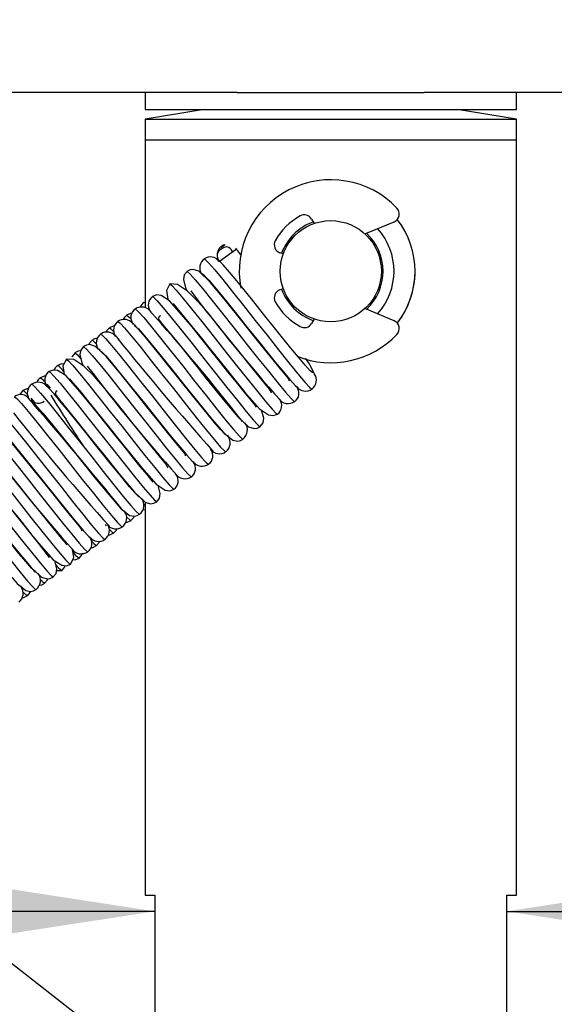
# Model space of a CAD drawing. Header units: millimetres. Extents: x 0 to 1118, y 0 to 864.
# Tile 22 of 32: x 691 to 722, y 312 to 371. Entities that reach past the tile are written whole.
import ezdxf

# ---------------------------------------------------------------- set-up
doc = ezdxf.new("R2010")
doc.units = ezdxf.units.MM
doc.header["$LTSCALE"] = 4
doc.layers.add('DIMENSIONS', color=140, linetype='Continuous', lineweight=25)
doc.styles.add('SLDTEXTSTYLE0', font='TXT', dxfattribs={"width": 0.7})
doc.dimstyles.new('SLDDIMSTYLE1', dxfattribs={"dimtxt": 8.632031, "dimasz": 13.208, "dimexe": 0, "dimexo": 0.0625, "dimgap": 2.158008, "dimtad": 0, "dimtih": 1, "dimtoh": 1, "dimrnd": 1e-09, "dimzin": 4, "dimdsep": 46, "dimtxsty": 'SLDTEXTSTYLE0', "dimsah": 1, "dimcen": 0.09, "dimadec": 0, "dimazin": 1, "dimtfac": 1, "dimtmove": 0, "dimatfit": 0, "dimfxl": 0, "dimfrac": 2, "dimtolj": 1, "dimtzin": 12, "dimarcsym": 0})
doc.dimstyles.new('SLDDIMSTYLE2', dxfattribs={"dimtxt": 8.632031, "dimasz": 13.208, "dimexe": 0, "dimexo": 0.0625, "dimgap": 2.158008, "dimtad": 0, "dimtih": 1, "dimtoh": 1, "dimrnd": 1e-09, "dimzin": 4, "dimdsep": 46, "dimtxsty": 'SLDTEXTSTYLE0', "dimsah": 1, "dimcen": 0.09, "dimadec": 0, "dimazin": 1, "dimtfac": 1, "dimtofl": 0, "dimtmove": 0, "dimatfit": 3, "dimfxl": 0, "dimfrac": 2, "dimtolj": 1, "dimtzin": 12, "dimarcsym": 0})
doc.dimstyles.new('SLDDIMSTYLE3', dxfattribs={"dimtxt": 8.632031, "dimasz": 13.208, "dimexe": 0, "dimexo": 0.0625, "dimgap": 2.158008, "dimtad": 0, "dimtih": 1, "dimtoh": 1, "dimrnd": 1e-09, "dimzin": 12, "dimdsep": 46, "dimtxsty": 'SLDTEXTSTYLE0', "dimsah": 1, "dimcen": 0.09, "dimadec": 0, "dimazin": 3, "dimtfac": 1, "dimtmove": 0, "dimatfit": 0, "dimfxl": 0, "dimfrac": 2, "dimtolj": 1, "dimtzin": 12, "dimarcsym": 0})
doc.dimstyles.new('SLDDIMSTYLE6', dxfattribs={"dimtxt": 8.632031, "dimasz": 13.208, "dimexe": 0, "dimexo": 0.0625, "dimgap": 2.158008, "dimtad": 0, "dimtih": 1, "dimtoh": 1, "dimrnd": 1e-09, "dimzin": 12, "dimdsep": 46, "dimtxsty": 'SLDTEXTSTYLE0', "dimsah": 1, "dimcen": 0.09, "dimadec": 0, "dimazin": 3, "dimtfac": 1, "dimtofl": 0, "dimtmove": 0, "dimatfit": 3, "dimfxl": 0, "dimfrac": 2, "dimtolj": 1, "dimtzin": 12, "dimarcsym": 0})

# ---------------------------------------------------------------- blocks, each defined once
blk = doc.blocks.new('_D_16')
at = {"layer": 'DIMENSIONS'}
for p, q in [((625.66, 467.757), (625.66, 553.884)), ((873.71, 463.557), (873.71, 553.884)), ((687.854, 549.258), (684.955, 549.258)), ((684.955, 549.258), (684.955, 535.539)), ((713.505, 549.258), (716.403, 549.258)), ((716.403, 549.258), (716.403, 535.539)), ((625.66, 541.184), (652.855, 541.184)), ((873.71, 541.184), (748.503, 541.184)), ((684.955, 535.539), (687.854, 535.539)), ((716.403, 535.539), (713.505, 535.539)), ((873.71, 387.307), (873.71, 453.557)), ((873.71, 371.207), (873.71, 377.307)), ((873.71, 296.307), (873.71, 361.207))]:
    blk.add_line(p, q, dxfattribs=at)
for points in [[(625.66, 541.184), (638.868, 539.152), (638.868, 543.216)], [(873.71, 541.184), (860.502, 543.216), (860.502, 539.152)]]:
    blk.add_solid(points, dxfattribs=at)
at = {"layer": 'DIMENSIONS', "attachment_point": 1, "style": 'SLDTEXTSTYLE0'}
for s, insert, char_height in [('248.05', (680.673, 562.105), 8.4667), ('9.77', (687.854, 546.453), 8.4667), ('(237, WHEEL B)', (654.787, 530.802), 8.46667)]:
    blk.add_mtext(s, dxfattribs=dict(at, insert=insert, char_height=char_height))
blk = doc.blocks.new('_D_18')
at = {"layer": 'DIMENSIONS'}
for p, q in [((639.86, 458.557), (1061.428, 458.557)), ((1048.728, 458.557), (1048.728, 340.62)), ((1032.312, 327.399), (1029.413, 327.399)), ((1029.413, 327.399), (1029.413, 313.68)), ((1065.144, 327.399), (1068.042, 327.399)), ((1068.042, 327.399), (1068.042, 313.68)), ((1029.413, 313.68), (1032.312, 313.68)), ((1068.042, 313.68), (1065.144, 313.68)), ((1048.728, 166.372), (1048.728, 284.309)), ((808.193, 166.372), (1061.428, 166.372))]:
    blk.add_line(p, q, dxfattribs=at)
for points in [[(1048.728, 458.557), (1046.696, 445.349), (1050.76, 445.349)], [(1048.728, 166.372), (1050.76, 179.58), (1046.696, 179.58)]]:
    blk.add_solid(points, dxfattribs=at)
at = {"layer": 'DIMENSIONS', "char_height": 8.4667, "attachment_point": 1, "style": 'SLDTEXTSTYLE0'}
for s, insert in [('292.19', (1028.721, 340.245)), ('11.50', (1032.312, 324.594)), ('(281,', (1031.355, 308.942)), ('WHEEL B)', (1020.208, 295.223))]:
    blk.add_mtext(s, dxfattribs=dict(at, insert=insert))
blk = doc.blocks.new('_D_22')
at = {"layer": 'DIMENSIONS'}
for p, q in [((641.16, 480.772), (641.16, 511.257)), ((873.71, 463.557), (873.71, 511.257)), ((786.328, 506.632), (783.429, 506.632)), ((783.429, 506.632), (783.429, 492.913)), ((811.978, 506.632), (814.877, 506.632)), ((814.877, 506.632), (814.877, 492.913)), ((641.16, 498.557), (751.329, 498.557)), ((873.71, 498.557), (846.977, 498.557)), ((783.429, 492.913), (786.328, 492.913)), ((814.877, 492.913), (811.978, 492.913)), ((641.16, 463.557), (641.16, 470.772)), ((641.16, 331.914), (641.16, 453.557)), ((873.71, 387.307), (873.71, 453.557)), ((873.71, 371.207), (873.71, 377.307)), ((873.71, 296.307), (873.71, 361.207)), ((641.16, 302.107), (641.16, 321.914))]:
    blk.add_line(p, q, dxfattribs=at)
for points in [[(641.16, 498.557), (654.368, 496.525), (654.368, 500.589)], [(873.71, 498.557), (860.502, 500.589), (860.502, 496.525)]]:
    blk.add_solid(points, dxfattribs=at)
at = {"layer": 'DIMENSIONS', "attachment_point": 1, "style": 'SLDTEXTSTYLE0'}
for s, insert, char_height in [('232.55', (779.147, 519.479), 8.4667), ('9.16', (786.328, 503.827), 8.4667), ('(222, WHEEL B)', (753.261, 488.175), 8.46667)]:
    blk.add_mtext(s, dxfattribs=dict(at, insert=insert, char_height=char_height))
blk = doc.blocks.new('_D_23')
at = {"layer": 'DIMENSIONS'}
for p, q in [((639.86, 458.557), (719.66, 458.557)), ((729.66, 458.557), (868.71, 458.557)), ((878.71, 458.557), (1013.645, 458.557)), ((1000.945, 458.557), (1000.945, 432.328)), ((988.119, 419.107), (985.22, 419.107)), ((985.22, 419.107), (985.22, 405.388)), ((1013.77, 419.107), (1016.669, 419.107)), ((1016.669, 419.107), (1016.669, 405.388)), ((985.22, 405.388), (988.119, 405.388)), ((1016.669, 405.388), (1013.77, 405.388)), ((1000.945, 236.557), (1000.945, 376.017)), ((832.36, 236.557), (908.543, 236.557)), ((918.543, 236.557), (1013.645, 236.557))]:
    blk.add_line(p, q, dxfattribs=at)
for points in [[(1000.945, 458.557), (998.913, 445.349), (1002.977, 445.349)], [(1000.945, 236.557), (1002.977, 249.765), (998.913, 249.765)]]:
    blk.add_solid(points, dxfattribs=at)
at = {"layer": 'DIMENSIONS', "char_height": 8.4667, "attachment_point": 1, "style": 'SLDTEXTSTYLE0'}
for s, insert in [('222.00', (980.938, 431.954)), ('8.74', (988.119, 416.302)), ('(211,', (985.556, 400.651)), ('WHEEL B)', (972.424, 386.931))]:
    blk.add_mtext(s, dxfattribs=dict(at, insert=insert))
blk = doc.blocks.new('_D_27')
at = {"layer": 'DIMENSIONS'}
for p, q in [((657.791, 315.566), (630.822, 281.047)), ((703.496, 279.858), (634.15, 191.099)), ((624.666, 273.167), (583.996, 221.112)), ((591.815, 231.12), (571.799, 246.758)), ((637.519, 195.411), (664.348, 174.45)), ((664.348, 174.45), (668.816, 174.45)), ((678.58, 174.45), (675.681, 174.45)), ((675.681, 174.45), (675.681, 160.731)), ((704.231, 174.45), (707.129, 174.45)), ((707.129, 174.45), (707.129, 160.731)), ((675.681, 160.731), (678.58, 160.731)), ((707.129, 160.731), (704.231, 160.731))]:
    blk.add_line(p, q, dxfattribs=at)
for points in [[(591.815, 231.12), (582.658, 240.853), (580.156, 237.65)], [(637.519, 195.411), (646.676, 185.678), (649.178, 188.881)]]:
    blk.add_solid(points, dxfattribs=at)
at = {"layer": 'DIMENSIONS', "char_height": 8.4667, "attachment_point": 1, "style": 'SLDTEXTSTYLE0'}
for s, insert in [('58.00', (674.989, 187.297)), ('2.28', (678.58, 171.645))]:
    blk.add_mtext(s, dxfattribs=dict(at, insert=insert))
blk = doc.blocks.new('_D_29')
at = {"layer": 'DIMENSIONS'}
for p, q in [((733.86, 366.207), (905.024, 366.207)), ((892.324, 366.207), (892.324, 328.116)), ((879.499, 312.464), (876.6, 312.464)), ((876.6, 312.464), (876.6, 298.745)), ((905.15, 312.464), (908.048, 312.464)), ((908.048, 312.464), (908.048, 298.745)), ((876.6, 298.745), (879.499, 298.745)), ((908.048, 298.745), (905.15, 298.745)), ((892.324, 280.607), (892.324, 296.813)), ((728.577, 280.607), (905.024, 280.607))]:
    blk.add_line(p, q, dxfattribs=at)
for points in [[(892.324, 366.207), (890.292, 352.999), (894.356, 352.999)], [(892.324, 280.607), (894.356, 293.815), (890.292, 293.815)]]:
    blk.add_solid(points, dxfattribs=at)
at = {"layer": 'DIMENSIONS', "char_height": 8.4667, "attachment_point": 1, "style": 'SLDTEXTSTYLE0'}
for s, insert in [('85.60', (875.908, 325.311)), ('3.37', (879.499, 309.659))]:
    blk.add_mtext(s, dxfattribs=dict(at, insert=insert))
blk = doc.blocks.new('_D_33')
at = {"layer": 'DIMENSIONS'}
for p, q in [((698.732, 317.651), (673.332, 317.651)), ((719.588, 317.651), (734.779, 317.651)), ((746.475, 317.651), (743.577, 317.651)), ((743.577, 317.651), (743.577, 303.932)), ((772.126, 317.651), (775.025, 317.651)), ((775.025, 317.651), (775.025, 303.932)), ((743.577, 303.932), (746.475, 303.932)), ((775.025, 303.932), (772.126, 303.932))]:
    blk.add_line(p, q, dxfattribs=at)
for points in [[(698.732, 317.651), (685.524, 319.683), (685.524, 315.619)], [(719.588, 317.651), (732.796, 315.619), (732.796, 319.683)]]:
    blk.add_solid(points, dxfattribs=at)
at = {"layer": 'DIMENSIONS', "char_height": 8.4667, "attachment_point": 1, "style": 'SLDTEXTSTYLE0'}
for s, insert in [('20.86', (742.885, 330.498)), ('0.82', (746.475, 314.846))]:
    blk.add_mtext(s, dxfattribs=dict(at, insert=insert))

msp = doc.modelspace()

# ---------------------------------------------------------------- linework, layer by layer
for p, q in [((703.615, 366.207), (630.66, 366.207)), ((698.16, 366.207), (698.16, 365.207)), ((703.615, 366.207), (714.705, 366.207)), ((724.66, 366.207), (714.705, 366.207)), ((720.16, 365.207), (720.16, 366.207)), ((701.66, 365.207), (698.16, 364.624)), ((698.16, 365.207), (720.16, 365.207)), ((720.16, 364.624), (716.66, 365.207)), ((698.16, 364.624), (698.16, 363.407)), ((698.16, 364.624), (720.16, 364.624)), ((720.16, 363.407), (720.16, 364.624)), ((698.16, 363.407), (698.16, 353.437)), ((698.16, 363.407), (720.16, 363.407)), ((720.16, 318.607), (720.16, 363.407)), ((708.023, 358.703), (708.175, 358.441)), ((711.18, 357.825), (712.916, 358.544)), ((703.573, 356.917), (703.067, 356.55)), ((703.822, 356.575), (703.537, 356.967)), ((703.572, 356.917), (703.573, 356.917)), ((703.067, 356.55), (702.562, 356.183)), ((706.341, 356.633), (706.142, 356.706)), ((701.705, 355.31), (701.542, 355.463)), ((706.142, 354.509), (706.341, 354.581)), ((698.16, 353.773), (698.082, 353.738)), ((712.916, 352.671), (711.18, 353.389)), ((697.369, 352.666), (697.369, 352.649)), ((708.175, 352.774), (708.023, 352.511)), ((695.503, 350.919), (695.411, 351.006)), ((692.338, 348.903), (692.538, 348.672)), ((691.236, 348.223), (691.235, 348.204)), ((691.392, 348.075), (691.598, 347.829)), ((703.137, 345.683), (703.062, 345.887)), ((698.069, 341.809), (698.16, 341.708)), ((698.16, 341.915), (698.16, 318.607)), ((697.005, 341.218), (696.94, 341.407)), ((695.787, 340.594), (695.851, 340.519)), ((692.912, 337.866), (693.236, 337.858)), ((690.872, 336.752), (690.819, 336.928)), ((676.22, 325.533), (698.732, 307.945)), ((698.16, 318.607), (698.732, 318.607)), ((698.732, 318.607), (698.732, 280.807)), ((719.588, 318.607), (720.16, 318.607)), ((719.588, 280.807), (719.588, 318.607))]:
    msp.add_line(p, q)
at = {"flags": 128}
for points in [[(702.905, 357.182), (702.791, 357.144), (702.682, 357.081)], [(702.721, 356.949), (702.721, 356.95), (702.682, 357.081)], [(702.905, 357.183), (702.789, 357.103), (702.757, 357.031)], [(703.361, 356.708), (703.27, 356.88), (703.197, 356.963), (703.127, 357.017), (703.058, 357.043), (702.99, 357.047), (702.844, 357.008), (702.762, 356.966)], [(701.676, 356.315), (701.719, 356.308), (701.932, 356.094), (702.284, 355.686), (702.761, 355.108), (703.338, 354.39), (703.99, 353.572), (704.683, 352.695), (705.384, 351.808), (706.06, 350.955), (706.677, 350.183), (707.206, 349.533), (707.621, 349.039), (707.903, 348.729), (708.04, 348.618), (708.038, 348.633)], [(708.101, 349.577), (707.949, 349.7), (707.649, 350.032), (707.251, 350.503), (706.804, 351.048), (705.914, 352.154), (705.181, 353.07), (704.455, 353.976), (703.587, 355.046), (703.158, 355.56), (702.783, 355.99), (702.512, 356.265), (702.413, 356.304)], [(700.647, 355.602), (700.476, 355.39), (700.425, 355.119), (700.573, 354.545), (700.633, 354.442)], [(706.686, 349.114), (706.718, 349.159), (706.49, 349.449), (706.075, 349.948), (705.586, 350.547), (705.054, 351.208), (704.505, 351.894), (703.962, 352.573), (702.921, 353.868), (702.438, 354.456), (702.009, 354.962), (701.349, 355.603), (701.013, 355.71), (700.825, 355.687), (700.638, 355.595)], [(700.654, 355.57), (700.66, 355.591), (700.825, 355.443), (701.133, 355.095), (701.572, 354.57), (702.119, 353.893), (702.75, 353.103), (703.433, 352.241), (704.136, 351.351), (704.823, 350.482), (705.463, 349.679), (706.024, 348.986), (706.478, 348.438), (706.805, 348.066), (706.99, 347.888), (707.007, 347.903)], [(701.664, 355.316), (701.705, 355.31), (701.926, 355.08), (702.259, 354.693), (702.658, 354.211), (703.495, 353.176), (704.215, 352.277), (704.949, 351.36), (705.853, 350.238), (706.315, 349.676), (706.735, 349.179), (707.062, 348.819), (707.243, 348.671), (707.243, 348.671)], [(699.625, 354.859), (699.419, 354.457), (699.507, 353.942), (699.528, 353.903)], [(705.628, 348.391), (705.654, 348.42), (705.538, 348.618), (705.259, 348.955), (704.492, 349.893), (703.629, 350.969), (702.771, 352.042), (701.848, 353.178), (701.284, 353.82), (700.67, 354.417), (700.07, 354.827), (699.616, 354.852)], [(699.617, 354.853), (699.733, 354.771), (699.996, 354.486), (700.394, 354.016), (700.909, 353.384), (701.516, 352.627), (702.186, 351.783), (702.886, 350.897), (703.582, 350.016), (704.241, 349.187), (704.83, 348.454), (705.322, 347.855), (705.692, 347.423), (705.924, 347.181), (705.99, 347.151)], [(704.765, 347.546), (704.707, 347.649), (704.422, 347.986), (704.034, 348.456), (703.574, 349.022), (703.07, 349.648), (702.549, 350.299), (701.466, 351.652), (700.942, 352.302), (700.459, 352.894), (699.606, 353.853), (699.114, 354.166), (698.845, 354.202), (698.593, 354.11), (698.593, 354.11)], [(698.608, 354.088), (698.656, 354.077), (698.873, 353.857), (699.229, 353.445), (699.709, 352.862), (700.288, 352.142), (700.941, 351.321), (701.635, 350.443), (702.336, 349.556), (703.011, 348.705), (703.626, 347.936), (704.152, 347.289), (704.564, 346.801), (704.843, 346.495), (704.975, 346.39), (704.973, 346.403)], [(697.589, 353.342), (697.596, 353.363), (697.765, 353.207), (698.077, 352.856), (698.519, 352.325), (699.069, 351.646), (699.701, 350.853), (700.385, 349.989), (701.088, 349.099), (701.775, 348.231), (702.413, 347.431), (702.971, 346.741), (703.422, 346.198), (703.746, 345.83), (703.926, 345.659), (703.94, 345.675)], [(699.826, 353.701), (699.872, 353.616), (700.132, 353.308), (700.494, 352.872), (700.931, 352.336), (701.418, 351.731), (701.934, 351.088), (703.017, 349.733), (703.549, 349.072), (704.043, 348.465), (704.941, 347.445), (705.468, 347.093), (705.752, 347.047), (706.013, 347.142), (706.013, 347.142)], [(697.069, 353.003), (696.896, 352.821), (696.862, 352.732)], [(697.373, 353.102), (697.289, 353.1), (697.06, 352.996)], [(697.073, 352.978), (697.071, 352.997), (697.216, 352.875), (697.324, 352.756)], [(699.071, 352.966), (698.987, 352.922), (698.941, 352.782), (699.198, 352.456), (699.631, 351.933), (700.132, 351.316), (700.672, 350.644), (701.224, 349.954), (701.766, 349.277), (702.786, 348.011), (703.654, 346.975), (704.284, 346.375), (704.617, 346.276), (704.804, 346.303), (704.991, 346.399)], [(696.047, 352.26), (695.873, 352.076), (695.84, 351.989)], [(696.351, 352.36), (696.264, 352.357), (696.038, 352.253)], [(696.044, 352.243), (696.131, 352.194), (696.301, 352.015)], [(696.553, 352.619), (696.551, 352.626), (696.672, 352.537), (696.938, 352.248), (697.34, 351.772), (697.858, 351.138), (698.467, 350.377), (699.138, 349.531), (699.838, 348.645), (700.534, 347.765), (701.191, 346.938), (701.778, 346.208), (702.267, 345.613), (702.634, 345.185), (702.862, 344.949), (702.924, 344.924)], [(702.967, 345.896), (702.876, 345.949), (702.617, 346.226), (702.253, 346.654), (701.831, 347.166), (700.967, 348.236), (700.239, 349.145), (699.508, 350.059), (698.62, 351.158), (698.174, 351.698), (697.775, 352.163), (697.475, 352.484), (697.328, 352.583), (697.328, 352.583)], [(697.519, 352.418), (697.768, 352.183), (698.216, 351.665), (698.775, 350.987), (699.366, 350.255), (699.932, 349.549), (700.436, 348.919), (701.287, 347.857), (702.111, 346.845), (702.818, 346.025), (703.359, 345.586), (703.655, 345.536), (703.813, 345.571), (703.969, 345.656)], [(695.025, 351.517), (694.85, 351.329), (694.821, 351.247)], [(695.034, 351.485), (695.061, 351.492), (695.257, 351.299), (695.281, 351.272)], [(695.541, 351.861), (695.594, 351.846), (695.814, 351.62), (696.174, 351.203), (696.656, 350.617), (697.239, 349.892), (697.893, 349.07), (698.588, 348.191), (699.289, 347.304), (699.962, 346.455), (700.575, 345.689), (701.098, 345.046), (701.507, 344.561), (701.781, 344.262), (701.91, 344.162), (701.908, 344.173)], [(696.6, 351.585), (696.355, 351.829), (696.266, 351.854)], [(694.514, 351.146), (694.343, 350.937), (694.29, 350.67), (694.43, 350.107), (694.494, 349.997)], [(700.54, 344.665), (700.57, 344.721), (700.33, 345.025), (699.907, 345.534), (699.413, 346.141), (698.877, 346.807), (698.327, 347.495), (697.784, 348.174), (696.752, 349.456), (695.86, 350.525), (695.213, 351.148), (694.88, 351.254), (694.692, 351.231), (694.505, 351.139)], [(694.522, 351.113), (694.532, 351.133), (694.704, 350.973), (695.021, 350.615), (695.465, 350.081), (696.018, 349.397), (696.653, 348.602), (697.338, 347.737), (698.04, 346.847), (698.726, 345.981), (699.363, 345.183), (699.918, 344.496), (700.366, 343.957), (700.686, 343.595), (700.863, 343.429), (700.874, 343.446)], [(693.492, 350.403), (693.284, 350.007), (693.366, 349.501), (693.39, 349.457)], [(699.48, 343.941), (699.509, 343.978), (699.381, 344.189), (699.094, 344.537), (698.318, 345.488), (697.451, 346.569), (696.593, 347.641), (695.678, 348.767), (695.123, 349.396), (694.521, 349.979), (693.931, 350.376), (693.482, 350.396)], [(693.489, 350.385), (693.486, 350.398), (693.61, 350.304), (693.881, 350.009), (694.286, 349.529), (694.807, 348.89), (695.418, 348.127), (696.09, 347.28), (696.79, 346.393), (697.486, 345.514), (698.142, 344.689), (698.726, 343.962), (699.212, 343.371), (699.575, 342.949), (699.799, 342.717), (699.855, 342.698)], [(694.003, 350.775), (693.832, 350.558), (693.824, 350.512)], [(694.368, 350.883), (694.181, 350.86), (693.993, 350.768)], [(694.007, 350.746), (694.007, 350.768), (694.155, 350.641), (694.351, 350.423)], [(695.521, 350.868), (695.573, 350.853), (695.804, 350.611), (696.145, 350.214), (696.549, 349.725), (697.394, 348.681), (698.115, 347.779), (698.848, 346.863), (699.749, 345.746), (700.207, 345.189), (700.622, 344.7), (700.943, 344.349), (701.116, 344.212), (701.116, 344.212)], [(698.63, 343.091), (698.566, 343.201), (698.272, 343.55), (697.873, 344.034), (697.403, 344.612), (696.894, 345.245), (696.37, 345.9), (695.289, 347.25), (694.768, 347.896), (694.29, 348.481), (693.454, 349.417), (692.973, 349.716), (692.709, 349.747), (692.46, 349.653), (692.46, 349.653)], [(692.981, 350.032), (692.832, 349.884), (692.762, 349.741)], [(693.333, 350.1), (693.227, 350.116), (692.971, 350.025)], [(692.259, 349.387), (692.182, 349.386), (691.949, 349.282)], [(692.473, 349.635), (692.531, 349.615), (692.756, 349.383), (693.119, 348.961), (693.604, 348.37), (694.189, 347.643), (694.845, 346.818), (695.54, 345.939), (696.241, 345.053), (696.913, 344.205), (697.524, 343.442), (698.045, 342.803), (698.449, 342.323), (698.72, 342.028), (698.845, 341.934), (698.843, 341.943)], [(693.694, 349.244), (693.744, 349.154), (694.011, 348.838), (694.381, 348.391), (694.824, 347.846), (695.316, 347.236), (695.833, 346.591), (696.917, 345.237), (697.446, 344.579), (697.937, 343.976), (698.822, 342.973), (699.341, 342.632), (699.621, 342.59), (699.88, 342.686), (699.88, 342.686)], [(691.24, 348.647), (691.156, 348.644), (690.927, 348.54)], [(691.456, 348.885), (691.468, 348.903), (691.645, 348.737), (691.964, 348.375), (692.413, 347.836), (692.968, 347.149), (693.604, 346.351), (694.29, 345.485), (694.993, 344.595), (695.678, 343.73), (696.312, 342.935), (696.865, 342.251), (697.31, 341.717), (697.626, 341.359), (697.798, 341.2), (697.808, 341.218)], [(697.811, 342.225), (697.779, 342.222), (697.567, 342.441), (697.241, 342.82), (696.848, 343.294), (696.016, 344.323), (695.297, 345.22), (694.563, 346.139), (693.655, 347.266), (693.19, 347.832), (692.767, 348.333), (692.435, 348.7), (692.25, 348.855), (692.25, 348.855)], [(690.423, 348.158), (690.42, 348.17), (690.549, 348.071), (690.823, 347.771), (691.232, 347.286), (691.755, 346.643), (692.369, 345.877), (693.042, 345.028), (693.743, 344.141), (694.437, 343.262), (695.092, 342.44), (695.674, 341.716), (696.156, 341.129), (696.516, 340.712), (696.737, 340.486), (696.789, 340.471)], [(690.936, 348.547), (690.763, 348.366), (690.729, 348.276)], [(690.941, 348.519), (690.942, 348.54), (691.095, 348.407), (691.19, 348.3)], [(692.941, 348.507), (692.857, 348.462), (692.82, 348.312), (693.086, 347.975), (693.525, 347.445), (694.03, 346.822), (694.572, 346.148), (695.125, 345.456), (695.666, 344.779), (696.678, 343.523), (697.532, 342.505), (698.152, 341.918), (698.484, 341.82), (698.671, 341.847), (698.858, 341.943)], [(689.406, 347.408), (689.469, 347.383), (689.697, 347.147), (690.064, 346.719), (690.552, 346.125), (691.139, 345.394), (691.797, 344.567), (692.492, 343.687), (693.193, 342.801), (693.864, 341.955), (694.473, 341.194), (694.99, 340.56), (695.392, 340.084), (695.659, 339.795), (695.78, 339.706), (695.778, 339.712)], [(691.389, 347.961), (691.648, 347.712), (692.105, 347.183), (692.67, 346.497), (693.265, 345.76), (693.832, 345.052), (694.336, 344.421), (695.184, 343.364), (695.998, 342.365), (696.692, 341.561), (697.227, 341.129), (697.522, 341.08), (697.68, 341.115), (697.835, 341.2)], [(704.981, 346.392), (705.147, 346.611), (705.188, 346.892), (705.053, 347.37)], [(694.394, 340.215), (694.421, 340.283), (694.169, 340.602), (693.738, 341.121), (693.239, 341.735), (692.7, 342.405), (692.148, 343.095), (691.606, 343.774), (690.583, 345.044), (689.71, 346.088), (689.078, 346.694), (688.746, 346.798), (688.559, 346.775), (688.371, 346.683)], [(688.389, 346.656), (688.404, 346.673), (688.585, 346.502), (688.908, 346.135), (689.359, 345.591), (689.918, 344.901), (690.555, 344.101), (691.242, 343.233), (691.945, 342.343), (692.629, 341.479), (693.262, 340.686), (693.812, 340.007), (694.254, 339.476), (694.566, 339.125), (694.735, 338.97), (694.742, 338.989)], [(689.443, 346.394), (689.683, 346.141), (690.032, 345.734), (690.442, 345.237), (691.292, 344.185), (692.015, 343.281), (692.748, 342.366), (693.645, 341.255), (694.099, 340.703), (694.509, 340.221), (694.824, 339.879), (694.989, 339.753)], [(693.526, 339.374), (693.483, 339.457), (693.225, 339.761), (692.865, 340.195), (692.43, 340.729), (691.942, 341.333), (691.427, 341.976), (690.342, 343.333), (689.809, 343.995), (689.314, 344.604), (688.416, 345.626), (687.892, 345.98), (687.61, 346.029), (687.349, 345.94), (687.349, 345.94)], [(687.358, 345.925), (687.355, 345.942), (687.488, 345.837), (687.766, 345.531), (688.178, 345.043), (688.704, 344.396), (689.319, 343.627), (689.994, 342.776), (690.695, 341.889), (691.389, 341.011), (692.042, 340.19), (692.622, 339.47), (693.102, 338.887), (693.457, 338.475), (693.674, 338.255), (693.72, 338.245)], [(686.337, 345.182), (686.406, 345.151), (686.639, 344.909), (687.009, 344.477), (687.5, 343.878), (688.09, 343.145), (688.748, 342.316), (689.445, 341.435), (690.145, 340.549), (690.815, 339.705), (691.421, 338.948), (691.936, 338.316), (692.334, 337.846), (692.598, 337.561), (692.714, 337.479), (692.713, 337.482)], [(687.562, 344.788), (687.616, 344.692), (687.891, 344.367), (688.268, 343.911), (688.718, 343.357), (689.215, 342.741), (689.734, 342.093), (690.816, 340.74), (691.343, 340.085), (691.831, 339.487), (692.704, 338.501), (693.213, 338.172), (693.49, 338.133), (693.747, 338.23), (693.747, 338.23)], [(685.323, 344.429), (685.34, 344.444), (685.525, 344.267), (685.852, 343.894), (686.307, 343.346), (686.867, 342.653), (687.507, 341.85), (688.195, 340.981), (688.897, 340.092), (689.581, 339.229), (690.211, 338.439), (690.759, 337.762), (691.197, 337.237), (691.506, 336.889), (691.67, 336.741), (691.675, 336.76)], [(691.691, 337.757), (691.645, 337.767), (691.42, 338.002), (691.083, 338.394), (690.682, 338.88), (689.84, 339.92), (689.119, 340.821), (688.385, 341.739), (687.482, 342.858), (687.022, 343.418), (686.606, 343.909), (686.283, 344.263), (686.108, 344.403), (686.108, 344.403)], [(686.716, 343.935), (686.699, 343.842), (686.974, 343.493), (687.418, 342.956), (687.927, 342.329), (688.471, 341.651), (689.025, 340.958), (689.566, 340.282), (690.571, 339.035), (691.41, 338.036), (692.02, 337.46), (692.351, 337.364), (692.538, 337.391), (692.724, 337.487)], [(685.259, 343.504), (685.528, 343.241), (685.994, 342.7), (686.565, 342.006), (687.163, 341.265), (687.732, 340.554), (688.236, 339.923), (689.081, 338.87), (689.885, 337.884), (690.567, 337.096), (691.095, 336.673), (691.389, 336.624), (691.547, 336.659), (691.702, 336.744)], [(698.848, 341.936), (699.014, 342.151), (699.059, 342.426), (698.929, 342.903)], [(697.051, 341.058), (697.073, 341.033), (697.269, 340.84), (697.296, 340.847)], [(697.315, 340.822), (697.485, 341.009), (697.511, 341.082)], [(698.021, 341.456), (698.16, 341.475), (698.16, 341.476)], [(697.002, 340.715), (697.099, 340.72), (697.324, 340.829)], [(695.981, 339.972), (696.076, 339.977), (696.303, 340.086)], [(696.029, 340.319), (696.2, 340.138), (696.285, 340.089)], [(696.293, 340.079), (696.462, 340.263), (696.492, 340.344)], [(694.965, 339.231), (695.05, 339.234), (695.28, 339.343)], [(694.968, 339.619), (695.114, 339.457), (695.259, 339.335), (695.258, 339.353)], [(695.271, 339.336), (695.44, 339.521), (695.469, 339.601)], [(693.737, 338.223), (693.934, 338.626), (693.847, 339.11)], [(694.249, 338.594), (694.394, 338.744), (694.474, 338.915)], [(692.715, 337.48), (692.881, 337.692), (692.929, 337.961), (692.804, 338.436)], [(693.226, 337.851), (693.391, 338.071), (693.402, 338.145)], [(693.88, 338.515), (694.008, 338.502), (694.258, 338.601)], [(691.889, 337), (692.027, 337.019), (692.213, 337.116)], [(691.937, 337.352), (692.054, 337.223), (692.194, 337.107), (692.192, 337.123)], [(692.204, 337.109), (692.375, 337.3), (692.398, 337.371)], [(690.869, 336.259), (690.965, 336.264), (691.191, 336.373)], [(690.918, 336.603), (690.954, 336.561), (691.143, 336.38), (691.163, 336.392)], [(691.182, 336.366), (691.352, 336.552), (691.378, 336.625)]]:
    msp.add_lwpolyline(points, dxfattribs=at)
msp.add_circle((709.16, 355.607), 3)
for centre, radius, start, end in [((709.16, 355.607), 5.425, 43.63683, 190.70863), ((712.724, 359.006), 0.5, 292.5, 43.63683), ((709.16, 355.607), 3.75, 118.87852, 151.15012), ((709.16, 355.607), 3.1, 109.52482, 160), ((707.59, 358.453), 0.5, 30, 118.87852), ((709.16, 355.607), 5, 322.07325, 37.92675), ((709.16, 355.607), 3.75, 317.60789, 42.39211), ((706.313, 357.176), 0.5, 151.15012, 250), ((709.16, 355.607), 3.1, 313.19507, 46.80493), ((703.049, 356.576), 0.625, 126.02892, 218.87957), ((702.965, 356.419), 0.584, 110.32775, 156.21906), ((702.057, 355.811), 0.66, 125.99748, 213.33775), ((702.035, 355.816), 0.643, 36.07661, 125.72726), ((709.16, 355.607), 5, 322.07325, 0), ((787.313, 419.876), 108.424, 217.12429, 221.55553), ((706.313, 354.039), 0.5, 110, 208.84988), ((709.16, 355.607), 3.1, 200, 250.47518), ((698.959, 353.612), 0.617, 125.1863, 216.31608), ((697.95, 352.85), 0.641, 125.15094, 215.3774), ((697.953, 352.803), 0.681, 35.27415, 124.08683), ((698.314, 353.352), 0.451, 119.45216, 164.54938), ((609.306, 273.118), 119.86, 37.86705, 41.99115), ((709.16, 355.607), 3.75, 208.84988, 241.12148), ((696.919, 352.154), 0.599, 48.10086, 128.20981), ((712.724, 352.209), 0.5, 316.36317, 67.5), ((696.917, 352.111), 0.632, 124.62515, 212.31426), ((707.59, 352.761), 0.5, 241.12148, 330), ((695.317, 351.167), 0.457, 88.06472, 131.28139), ((695.922, 351.356), 0.658, 125.87073, 213.54893), ((695.902, 351.36), 0.643, 36.07439, 125.71628), ((836.709, 464.406), 179.92, 218.80247, 221.60423), ((709.16, 355.607), 5.425, 248.41187, 316.36317), ((703.704, 347.635), 4.863, 20.83017, 35.39464), ((692.096, 348.729), 1.56, 37.2039, 55.65839), ((777.521, 412.435), 103.704, 217.03118, 221.66732), ((692.181, 348.895), 0.452, 119.48024, 164.41894), ((691.691, 348.676), 0.644, 32.92612, 64.61826), ((692.83, 349.153), 0.622, 125.39012, 217.07372), ((707.663, 349.141), 0.649, 306.47828, 35.94845), ((691.816, 348.394), 0.641, 125.15647, 215.37589), ((691.819, 348.355), 0.674, 35.48997, 124.42084), ((706.66, 348.373), 0.617, 306.47052, 37.46992), ((707.667, 349.17), 0.669, 216.12872, 305.71055), ((690.785, 347.702), 0.596, 48.53239, 128.39572), ((507.709, 187.483), 243.868, 39.14342, 41.20407), ((691.823, 348.333), 0.557, 218.22684, 310.05894), ((776.729, 400.212), 98.912, 211.68565, 213.85421), ((705.636, 347.635), 0.621, 306.33699, 35.95682), ((706.642, 348.465), 0.702, 215.01826, 304.09865), ((802.529, 436.272), 143.227, 218.4496, 221.97253), ((703.52, 346.194), 0.7, 308.84778, 37.34105), ((702.535, 345.437), 0.666, 307.19567, 36.28183), ((607.222, 274.176), 106.89, 37.08964, 41.58373), ((767.985, 405.204), 99.314, 216.93699, 221.78114), ((701.533, 344.683), 0.645, 306.36935, 35.93109), ((702.561, 345.431), 0.646, 216.6168, 306.70004), ((700.526, 343.917), 0.617, 306.45799, 37.17869), ((701.535, 344.709), 0.665, 216.2531, 305.90719), ((699.502, 343.179), 0.621, 306.34384, 35.86291), ((700.509, 344.002), 0.695, 215.2427, 304.42027), ((697.396, 341.735), 0.692, 308.42809, 37.05011), ((696.407, 340.978), 0.66, 306.94662, 36.14938), ((695.401, 340.226), 0.643, 306.29453, 35.92966), ((696.428, 340.973), 0.643, 216.62466, 306.76982), ((694.394, 339.461), 0.616, 306.43159, 36.86575), ((695.402, 340.249), 0.661, 216.35872, 306.08448), ((694.377, 339.539), 0.689, 215.45269, 304.72039), ((694.605, 339.368), 0.838, 209.44931, 243.31815), ((693.988, 339.027), 1.396, 216.65986, 236.23397), ((691.271, 337.276), 0.684, 308.04315, 36.78948), ((690.279, 336.519), 0.655, 306.73213, 36.04962)]:
    msp.add_arc(centre, radius, start, end)

# ---------------------------------------------------------------- dimensions: what is measured, and where the dimension line sits
at = {"layer": 'DIMENSIONS'}
for base, p1, p2, text, picture, middle in [((625.66, 541.184), (873.71, 287.107), (625.66, 458.557), '<>\\P(237, WHEEL B)', '_D_16', (700.679, 541.184)), ((873.71, 498.557), (641.16, 287.107), (873.71, 287.107), '<>\\P(222, WHEEL B)', '_D_22', (799.153, 498.557))]:
    dim = msp.add_linear_dim(base=base, p1=p1, p2=p2, text=text, dimstyle='SLDDIMSTYLE6', dxfattribs=at)
    dim.commit()
    dim.dimension.update_dxf_attribs({"geometry": picture, "text_midpoint": middle, "dimtype": 160})
for base, p1, p2, text, dimstyle, picture, middle in [((1048.7277, 166.3715), (630.66, 458.5573), (798.9933, 166.3715), '<>\\P(281, \\PWHEEL B)', 'SLDDIMSTYLE6', '_D_18', (1048.7277, 312.4644)), ((1000.945, 458.557), (823.16, 236.557), (630.66, 458.557), '<>\\P(211,\\PWHEEL B)', 'SLDDIMSTYLE2', '_D_23', (1000.945, 404.173))]:
    dim = msp.add_linear_dim(base=base, p1=p1, p2=p2, angle=90, text=text, dimstyle=dimstyle, dxfattribs=at)
    dim.commit()
    dim.dimension.update_dxf_attribs({"geometry": picture, "text_midpoint": middle, "dimtype": 160})
for base, p1, p2, angle, dimstyle, picture, middle in [((892.324, 280.607), (724.66, 366.207), (719.377, 280.607), 90, 'SLDDIMSTYLE2', '_D_29', (892.324, 312.464)), ((719.588, 317.651), (698.732, 318.607), (719.588, 318.607), 360, 'SLDDIMSTYLE3', '_D_33', (759.301, 317.651)), ((637.519, 195.411), (663.455, 322.816), (709.16, 287.107), 322, 'SLDDIMSTYLE1', '_D_27', (664.348, 174.45))]:
    dim = msp.add_linear_dim(base=base, p1=p1, p2=p2, angle=angle, dimstyle=dimstyle, dxfattribs=at)
    dim.commit()
    dim.dimension.update_dxf_attribs({"geometry": picture, "text_midpoint": middle, "dimtype": 160})

doc.saveas('drawing.dxf')
